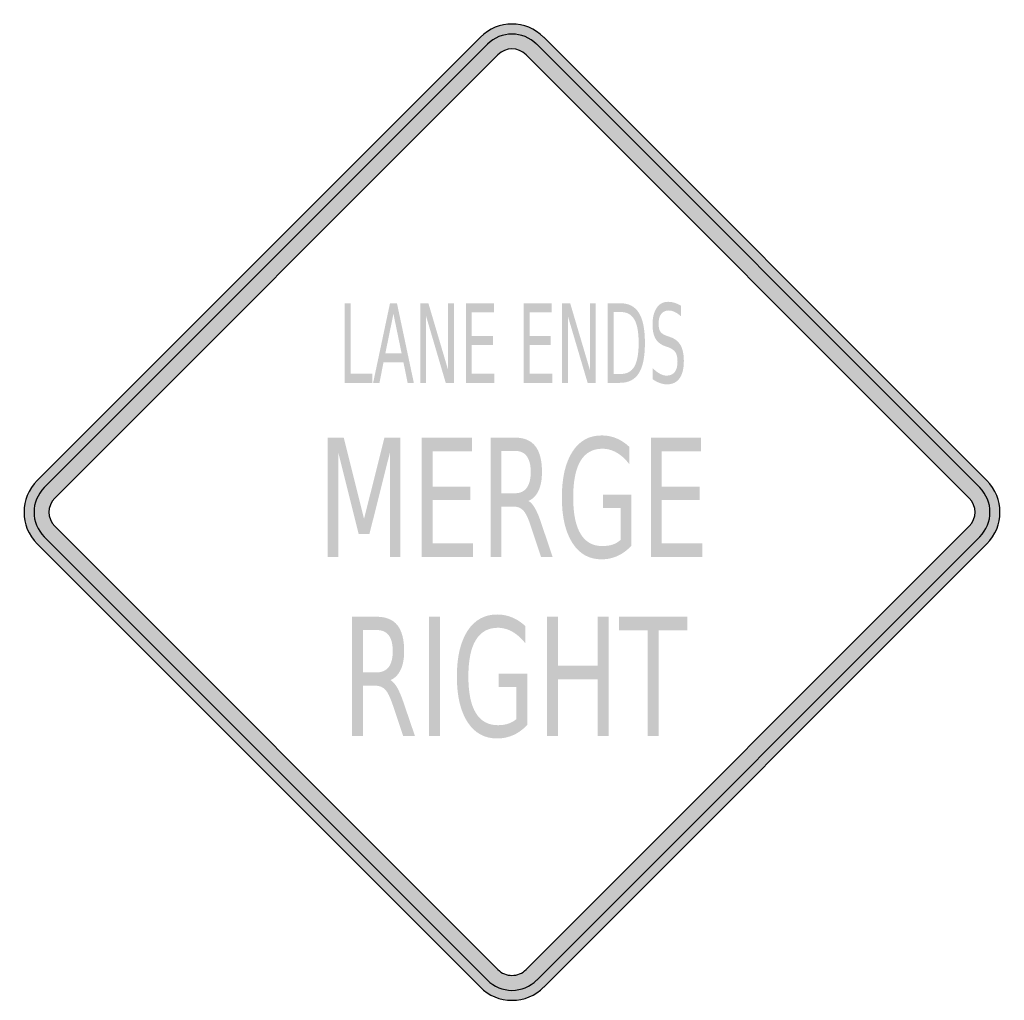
# Model space of a CAD drawing. Header units: inches. Extents: x -0.5 to 0.5, y -0.5 to 0.5.
import ezdxf

# ---------------------------------------------------------------- set-up
doc = ezdxf.new("R2010")
doc.units = ezdxf.units.IN
doc.header["$MEASUREMENT"] = 0

msp = doc.modelspace()

# ---------------------------------------------------------------- hatches: boundary and pattern name
h = msp.add_hatch(color=7)
h.paths.add_polyline_path([(-0.0325, -0.4865), (-0.4865, -0.0325), (-0.4907, -0.0277), (-0.494, -0.0227), (-0.4967, -0.0173), (-0.4985, -0.0117), (-0.4997, -0.0058), (-0.5, 0), (-0.4997, 0.0058), (-0.4985, 0.0117), (-0.4967, 0.0173), (-0.494, 0.0227), (-0.4907, 0.0277), (-0.4865, 0.0325), (-0.0325, 0.4865), (-0.0277, 0.4907), (-0.0227, 0.494), (-0.0173, 0.4967), (-0.0117, 0.4985), (-0.0058, 0.4997), (0, 0.5), (0.0058, 0.4997), (0.0117, 0.4985), (0.0173, 0.4967), (0.0227, 0.494), (0.0277, 0.4907), (0.0325, 0.4865), (0.4865, 0.0325), (0.4907, 0.0277), (0.494, 0.0227), (0.4967, 0.0173), (0.4985, 0.0117), (0.4997, 0.0058), (0.5, 0), (0.4997, -0.0058), (0.4985, -0.0117), (0.4967, -0.0173), (0.494, -0.0227), (0.4907, -0.0277), (0.4865, -0.0325), (0.0325, -0.4865), (0.0278, -0.4905), (0.0228, -0.4938), (0.0175, -0.4965), (0.0118, -0.4985), (0.006, -0.4997), (0, -0.5), (-0.006, -0.4997), (-0.0118, -0.4985), (-0.0175, -0.4965), (-0.0228, -0.4938), (-0.0278, -0.4905), (-0.0325, -0.4865)])
h.paths.add_polyline_path([(-0.4685, -0.0143), (-0.4703, -0.0123), (-0.4718, -0.01), (-0.473, -0.0077), (-0.4738, -0.0052), (-0.4745, 0), (-0.4738, 0.0052), (-0.473, 0.0077), (-0.4718, 0.01), (-0.4703, 0.0123), (-0.4685, 0.0143), (-0.0143, 0.4685), (-0.0123, 0.4703), (-0.01, 0.4718), (-0.0077, 0.473), (-0.0052, 0.4738), (0, 0.4745), (0.0052, 0.4738), (0.0077, 0.473), (0.01, 0.4718), (0.0123, 0.4703), (0.0143, 0.4685), (0.4685, 0.0143), (0.4703, 0.0123), (0.4718, 0.01), (0.473, 0.0077), (0.4738, 0.0052), (0.4745, 0), (0.4738, -0.0052), (0.473, -0.0077), (0.4718, -0.01), (0.4703, -0.0123), (0.4685, -0.0143), (0.0143, -0.4685), (0.0123, -0.4703), (0.0102, -0.4718), (0.0078, -0.473), (0.0053, -0.4738), (0.0027, -0.4743), (0, -0.4745), (-0.0027, -0.4743), (-0.0053, -0.4738), (-0.0078, -0.473), (-0.0102, -0.4718), (-0.0123, -0.4703), (-0.0143, -0.4685), (-0.4685, -0.0143)], flags=0)
for points in [[(-0.1714, 0.2141), (-0.1653, 0.2141), (-0.1653, 0.1418), (-0.1431, 0.1418), (-0.1431, 0.1325), (-0.1714, 0.1325), (-0.1714, 0.2141)], [(-0.094, 0.2141), (-0.0857, 0.2141), (-0.0655, 0.1458), (-0.0655, 0.2141), (-0.0596, 0.2141), (-0.0596, 0.1325), (-0.0679, 0.1325), (-0.088, 0.2007), (-0.088, 0.1325), (-0.094, 0.1325), (-0.094, 0.2141)], [(-0.0473, 0.2141), (-0.0186, 0.2141), (-0.0186, 0.2048), (-0.0412, 0.2048), (-0.0412, 0.1806), (-0.0195, 0.1806), (-0.0195, 0.1713), (-0.0412, 0.1713), (-0.0412, 0.1418), (-0.018, 0.1418), (-0.018, 0.1325), (-0.0473, 0.1325), (-0.0473, 0.2141)], [(0.0119, 0.2141), (0.0407, 0.2141), (0.0407, 0.2048), (0.0181, 0.2048), (0.0181, 0.1806), (0.0397, 0.1806), (0.0397, 0.1713), (0.0181, 0.1713), (0.0181, 0.1418), (0.0412, 0.1418), (0.0412, 0.1325), (0.0119, 0.1325), (0.0119, 0.2141)], [(0.0513, 0.2141), (0.0596, 0.2141), (0.0798, 0.1458), (0.0798, 0.2141), (0.0858, 0.2141), (0.0858, 0.1325), (0.0775, 0.1325), (0.0573, 0.2007), (0.0573, 0.1325), (0.0513, 0.1325), (0.0513, 0.2141)], [(-0.1888, 0.0764), (-0.1724, 0.0764), (-0.1516, -0.0068), (-0.1307, 0.0764), (-0.1143, 0.0764), (-0.1143, -0.0459), (-0.125, -0.0459), (-0.125, 0.0615), (-0.1461, -0.0224), (-0.1571, -0.0224), (-0.1781, 0.0615), (-0.1781, -0.0459), (-0.1888, -0.0459), (-0.1888, 0.0764)], [(-0.0924, 0.0764), (-0.0409, 0.0764), (-0.0409, 0.0625), (-0.0814, 0.0625), (-0.0814, 0.0263), (-0.0426, 0.0263), (-0.0426, 0.0124), (-0.0814, 0.0124), (-0.0814, -0.032), (-0.0399, -0.032), (-0.0399, -0.0459), (-0.0924, -0.0459), (-0.0924, 0.0764)], [(0.1424, 0.0764), (0.1938, 0.0764), (0.1938, 0.0625), (0.1534, 0.0625), (0.1534, 0.0263), (0.1922, 0.0263), (0.1922, 0.0124), (0.1534, 0.0124), (0.1534, -0.032), (0.1949, -0.032), (0.1949, -0.0459), (0.1424, -0.0459), (0.1424, 0.0764)], [(-0.0851, -0.1071), (-0.0739, -0.1071), (-0.0739, -0.2294), (-0.0851, -0.2294), (-0.0851, -0.1071)], [(0.036, -0.1071), (0.0472, -0.1071), (0.0472, -0.1572), (0.0878, -0.1572), (0.0878, -0.1071), (0.0989, -0.1071), (0.0989, -0.2294), (0.0878, -0.2294), (0.0878, -0.1711), (0.0472, -0.1711), (0.0472, -0.2294), (0.036, -0.2294), (0.036, -0.1071)], [(0.1098, -0.1071), (0.1796, -0.1071), (0.1796, -0.121), (0.1503, -0.121), (0.1503, -0.2294), (0.1391, -0.2294), (0.1391, -0.121), (0.1098, -0.121), (0.1098, -0.1071)]]:
    msp.add_hatch(color=7).paths.add_polyline_path(points)
h = msp.add_hatch(color=7)
h.paths.add_polyline_path([(-0.125, 0.2141), (-0.1179, 0.2141), (-0.1006, 0.1325), (-0.107, 0.1325), (-0.1112, 0.1534), (-0.1317, 0.1534), (-0.1358, 0.1325), (-0.1423, 0.1325), (-0.125, 0.2141)])
h.paths.add_polyline_path([(-0.1215, 0.2032), (-0.1298, 0.1626), (-0.1131, 0.1626), (-0.1215, 0.2032)], flags=0)
h = msp.add_hatch(color=7)
edge = h.paths.add_edge_path()
edge.add_line((0.098, 0.2141), (0.1106, 0.2141))
edge.add_spline(control_points=[(0.1106, 0.2141), (0.1194, 0.2141), (0.1259, 0.2108), (0.13, 0.2042), (0.1342, 0.1976), (0.1362, 0.1874), (0.1362, 0.1734), (0.1362, 0.1593), (0.1342, 0.149), (0.13, 0.1424), (0.1259, 0.1358), (0.1194, 0.1325), (0.1106, 0.1325)], knot_values=[0, 0, 0, 0, 1, 1, 1, 2, 2, 2, 3, 3, 3, 4, 4, 4, 4], degree=3, periodic=0)
edge.add_line((0.1106, 0.1325), (0.098, 0.1325))
edge.add_line((0.098, 0.1325), (0.098, 0.2141))
edge = h.paths.add_edge_path(flags=0)
edge.add_line((0.1042, 0.205), (0.1042, 0.1416))
edge.add_line((0.1042, 0.1416), (0.1116, 0.1416))
edge.add_spline(control_points=[(0.1116, 0.1416), (0.1178, 0.1416), (0.1224, 0.1441), (0.1254, 0.1492), (0.1283, 0.1543), (0.1298, 0.1624), (0.1298, 0.1734), (0.1298, 0.1843), (0.1283, 0.1923), (0.1254, 0.1974), (0.1224, 0.2025), (0.1178, 0.205), (0.1116, 0.205)], knot_values=[0, 0, 0, 0, 1, 1, 1, 2, 2, 2, 3, 3, 3, 4, 4, 4, 4], degree=3, periodic=0)
edge.add_line((0.1116, 0.205), (0.1042, 0.205))
h = msp.add_hatch(color=7)
edge = h.paths.add_edge_path()
edge.add_line((0.1733, 0.2114), (0.1733, 0.2006))
edge.add_spline(control_points=[(0.1733, 0.2006), (0.171, 0.2026), (0.1688, 0.2041), (0.1667, 0.2051), (0.1646, 0.2061), (0.1626, 0.2066), (0.1607, 0.2066), (0.1573, 0.2066), (0.1548, 0.2054), (0.1529, 0.2031), (0.1511, 0.2008), (0.1502, 0.1974), (0.1502, 0.1931), (0.1502, 0.1895), (0.1508, 0.1868), (0.152, 0.185), (0.1532, 0.1831), (0.1555, 0.1817), (0.1589, 0.1805)], knot_values=[0, 0, 0, 0, 1, 1, 1, 2, 2, 2, 3, 3, 3, 4, 4, 4, 5, 5, 5, 6, 6, 6, 6], degree=3, periodic=0)
edge.add_line((0.1589, 0.1805), (0.1626, 0.1792))
edge.add_spline(control_points=[(0.1626, 0.1792), (0.1672, 0.1776), (0.1706, 0.1748), (0.1728, 0.1709), (0.175, 0.1669), (0.1761, 0.1616), (0.1761, 0.155), (0.1761, 0.1471), (0.1746, 0.1411), (0.1716, 0.137), (0.1687, 0.133), (0.1644, 0.1309), (0.1586, 0.1309), (0.1565, 0.1309), (0.1542, 0.1314), (0.1518, 0.1322), (0.1493, 0.1331), (0.1468, 0.1344), (0.1442, 0.1361)], knot_values=[0, 0, 0, 0, 1, 1, 1, 2, 2, 2, 3, 3, 3, 4, 4, 4, 5, 5, 5, 6, 6, 6, 6], degree=3, periodic=0)
edge.add_line((0.1442, 0.1361), (0.1442, 0.1475))
edge.add_spline(control_points=[(0.1442, 0.1475), (0.1467, 0.145), (0.1492, 0.1431), (0.1516, 0.1418), (0.154, 0.1405), (0.1563, 0.1399), (0.1586, 0.1399), (0.1621, 0.1399), (0.1649, 0.1411), (0.1668, 0.1436), (0.1687, 0.1461), (0.1696, 0.1496), (0.1696, 0.1542), (0.1696, 0.1582), (0.169, 0.1613), (0.1676, 0.1636), (0.1662, 0.1658), (0.1639, 0.1675), (0.1608, 0.1687)], knot_values=[0, 0, 0, 0, 1, 1, 1, 2, 2, 2, 3, 3, 3, 4, 4, 4, 5, 5, 5, 6, 6, 6, 6], degree=3, periodic=0)
edge.add_line((0.1608, 0.1687), (0.1571, 0.17))
edge.add_spline(control_points=[(0.1571, 0.17), (0.1525, 0.1716), (0.1492, 0.1742), (0.1471, 0.1777), (0.1451, 0.1812), (0.144, 0.186), (0.144, 0.1923), (0.144, 0.1995), (0.1455, 0.2052), (0.1483, 0.2093), (0.1511, 0.2135), (0.155, 0.2155), (0.16, 0.2155), (0.1621, 0.2155), (0.1643, 0.2152), (0.1665, 0.2145), (0.1687, 0.2138), (0.171, 0.2128), (0.1733, 0.2114)], knot_values=[0, 0, 0, 0, 1, 1, 1, 2, 2, 2, 3, 3, 3, 4, 4, 4, 5, 5, 5, 6, 6, 6, 6], degree=3, periodic=0)
h = msp.add_hatch(color=7)
edge = h.paths.add_edge_path()
edge.add_spline(control_points=[(0.0168, 0.0115), (0.0192, 0.0103), (0.0215, 0.0077), (0.0237, 0.0038), (0.0259, -0.0002), (0.0282, -0.0056), (0.0304, -0.0125)], knot_values=[0, 0, 0, 0, 1, 1, 1, 2, 2, 2, 2], degree=3, periodic=0)
edge.add_line((0.0304, -0.0125), (0.0416, -0.0459))
edge.add_line((0.0416, -0.0459), (0.0298, -0.0459))
edge.add_line((0.0298, -0.0459), (0.0193, -0.0145))
edge.add_spline(control_points=[(0.0193, -0.0145), (0.0167, -0.0063), (0.0141, -0.0009), (0.0115, 0.0018), (0.009, 0.0045), (0.0056, 0.0058), (0.0012, 0.0058)], knot_values=[0, 0, 0, 0, 1, 1, 1, 2, 2, 2, 2], degree=3, periodic=0)
edge.add_line((0.0012, 0.0058), (-0.0108, 0.0058))
edge.add_line((-0.0108, 0.0058), (-0.0108, -0.0459))
edge.add_line((-0.0108, -0.0459), (-0.0218, -0.0459))
edge.add_line((-0.0218, -0.0459), (-0.0218, 0.0764))
edge.add_line((-0.0218, 0.0764), (0.003, 0.0764))
edge.add_spline(control_points=[(0.003, 0.0764), (0.0124, 0.0764), (0.0193, 0.0735), (0.0239, 0.0677), (0.0285, 0.0618), (0.0307, 0.053), (0.0307, 0.0412), (0.0307, 0.0335), (0.0296, 0.0271), (0.0272, 0.022), (0.0248, 0.017), (0.0214, 0.0134), (0.0168, 0.0115)], knot_values=[0, 0, 0, 0, 1, 1, 1, 2, 2, 2, 3, 3, 3, 4, 4, 4, 4], degree=3, periodic=0)
edge = h.paths.add_edge_path(flags=0)
edge.add_line((-0.0108, 0.0628), (-0.0108, 0.0194))
edge.add_line((-0.0108, 0.0194), (0.003, 0.0194))
edge.add_spline(control_points=[(0.003, 0.0194), (0.0084, 0.0194), (0.0124, 0.0213), (0.0151, 0.0249), (0.0178, 0.0286), (0.0192, 0.034), (0.0192, 0.0412), (0.0192, 0.0484), (0.0178, 0.0538), (0.0151, 0.0574), (0.0124, 0.061), (0.0084, 0.0628), (0.003, 0.0628)], knot_values=[0, 0, 0, 0, 1, 1, 1, 2, 2, 2, 3, 3, 3, 4, 4, 4, 4], degree=3, periodic=0)
edge.add_line((0.003, 0.0628), (-0.0108, 0.0628))
h = msp.add_hatch(color=7)
edge = h.paths.add_edge_path()
edge.add_line((0.1113, -0.0284), (0.1113, 0.0044))
edge.add_line((0.1113, 0.0044), (0.0933, 0.0044))
edge.add_line((0.0933, 0.0044), (0.0933, 0.018))
edge.add_line((0.0933, 0.018), (0.1222, 0.018))
edge.add_line((0.1222, 0.018), (0.1222, -0.0345))
edge.add_spline(control_points=[(0.1222, -0.0345), (0.118, -0.039), (0.1133, -0.0425), (0.1082, -0.0448), (0.103, -0.0471), (0.0976, -0.0483), (0.0917, -0.0483), (0.079, -0.0483), (0.069, -0.0427), (0.0619, -0.0315), (0.0547, -0.0203), (0.0511, -0.0048), (0.0511, 0.0151), (0.0511, 0.0351), (0.0547, 0.0507), (0.0619, 0.0619), (0.069, 0.0731), (0.079, 0.0786), (0.0917, 0.0786), (0.097, 0.0786), (0.1021, 0.0777), (0.1069, 0.0757), (0.1116, 0.0737), (0.1161, 0.0708), (0.1201, 0.067)], knot_values=[0, 0, 0, 0, 1, 1, 1, 2, 2, 2, 3, 3, 3, 4, 4, 4, 5, 5, 5, 6, 6, 6, 7, 7, 7, 8, 8, 8, 8], degree=3, periodic=0)
edge.add_line((0.1201, 0.067), (0.1201, 0.0494))
edge.add_spline(control_points=[(0.1201, 0.0494), (0.116, 0.0546), (0.1117, 0.0585), (0.1071, 0.0611), (0.1025, 0.0637), (0.0977, 0.065), (0.0926, 0.065), (0.0827, 0.065), (0.0752, 0.0609), (0.0702, 0.0525), (0.0652, 0.0442), (0.0627, 0.0317), (0.0627, 0.0151), (0.0627, -0.0013), (0.0652, -0.0138), (0.0702, -0.0221), (0.0752, -0.0305), (0.0827, -0.0347), (0.0926, -0.0347), (0.0966, -0.0347), (0.1, -0.0342), (0.1031, -0.0332), (0.1062, -0.0321), (0.1089, -0.0306), (0.1113, -0.0284)], knot_values=[0, 0, 0, 0, 1, 1, 1, 2, 2, 2, 3, 3, 3, 4, 4, 4, 5, 5, 5, 6, 6, 6, 7, 7, 7, 8, 8, 8, 8], degree=3, periodic=0)
h = msp.add_hatch(color=7)
edge = h.paths.add_edge_path()
edge.add_spline(control_points=[(-0.1246, -0.172), (-0.1222, -0.1732), (-0.1199, -0.1758), (-0.1176, -0.1797), (-0.1154, -0.1837), (-0.1131, -0.1891), (-0.1108, -0.196)], knot_values=[0, 0, 0, 0, 1, 1, 1, 2, 2, 2, 2], degree=3, periodic=0)
edge.add_line((-0.1108, -0.196), (-0.0994, -0.2294))
edge.add_line((-0.0994, -0.2294), (-0.1115, -0.2294))
edge.add_line((-0.1115, -0.2294), (-0.122, -0.198))
edge.add_spline(control_points=[(-0.122, -0.198), (-0.1247, -0.1898), (-0.1274, -0.1844), (-0.1299, -0.1817), (-0.1325, -0.179), (-0.136, -0.1777), (-0.1404, -0.1777)], knot_values=[0, 0, 0, 0, 1, 1, 1, 2, 2, 2, 2], degree=3, periodic=0)
edge.add_line((-0.1404, -0.1777), (-0.1526, -0.1777))
edge.add_line((-0.1526, -0.1777), (-0.1526, -0.2294))
edge.add_line((-0.1526, -0.2294), (-0.1638, -0.2294))
edge.add_line((-0.1638, -0.2294), (-0.1638, -0.1071))
edge.add_line((-0.1638, -0.1071), (-0.1386, -0.1071))
edge.add_spline(control_points=[(-0.1386, -0.1071), (-0.1291, -0.1071), (-0.1221, -0.11), (-0.1174, -0.1158), (-0.1128, -0.1217), (-0.1105, -0.1305), (-0.1105, -0.1423), (-0.1105, -0.15), (-0.1117, -0.1564), (-0.1141, -0.1615), (-0.1165, -0.1665), (-0.12, -0.1701), (-0.1246, -0.172)], knot_values=[0, 0, 0, 0, 1, 1, 1, 2, 2, 2, 3, 3, 3, 4, 4, 4, 4], degree=3, periodic=0)
edge = h.paths.add_edge_path(flags=0)
edge.add_line((-0.1526, -0.1207), (-0.1526, -0.1641))
edge.add_line((-0.1526, -0.1641), (-0.1386, -0.1641))
edge.add_spline(control_points=[(-0.1386, -0.1641), (-0.1332, -0.1641), (-0.1291, -0.1622), (-0.1263, -0.1586), (-0.1236, -0.1549), (-0.1222, -0.1494), (-0.1222, -0.1423), (-0.1222, -0.1351), (-0.1236, -0.1297), (-0.1263, -0.1261), (-0.1291, -0.1225), (-0.1332, -0.1207), (-0.1386, -0.1207)], knot_values=[0, 0, 0, 0, 1, 1, 1, 2, 2, 2, 3, 3, 3, 4, 4, 4, 4], degree=3, periodic=0)
edge.add_line((-0.1386, -0.1207), (-0.1526, -0.1207))
h = msp.add_hatch(color=7)
edge = h.paths.add_edge_path()
edge.add_line((0.0045, -0.2119), (0.0045, -0.1791))
edge.add_line((0.0045, -0.1791), (-0.0137, -0.1791))
edge.add_line((-0.0137, -0.1791), (-0.0137, -0.1655))
edge.add_line((-0.0137, -0.1655), (0.0156, -0.1655))
edge.add_line((0.0156, -0.1655), (0.0156, -0.218))
edge.add_spline(control_points=[(0.0156, -0.218), (0.0113, -0.2225), (0.0066, -0.226), (0.0014, -0.2283), (-0.0038, -0.2306), (-0.0094, -0.2318), (-0.0153, -0.2318), (-0.0282, -0.2318), (-0.0383, -0.2262), (-0.0456, -0.215), (-0.0528, -0.2038), (-0.0565, -0.1883), (-0.0565, -0.1683), (-0.0565, -0.1484), (-0.0528, -0.1328), (-0.0456, -0.1216), (-0.0383, -0.1104), (-0.0282, -0.1048), (-0.0153, -0.1048), (-0.0099, -0.1048), (-0.0048, -0.1058), (0, -0.1078), (0.0049, -0.1098), (0.0094, -0.1127), (0.0135, -0.1165)], knot_values=[0, 0, 0, 0, 1, 1, 1, 2, 2, 2, 3, 3, 3, 4, 4, 4, 5, 5, 5, 6, 6, 6, 7, 7, 7, 8, 8, 8, 8], degree=3, periodic=0)
edge.add_line((0.0135, -0.1165), (0.0135, -0.1341))
edge.add_spline(control_points=[(0.0135, -0.1341), (0.0093, -0.1289), (0.0049, -0.125), (0.0003, -0.1224), (-0.0044, -0.1198), (-0.0093, -0.1184), (-0.0144, -0.1184), (-0.0245, -0.1184), (-0.032, -0.1226), (-0.0371, -0.131), (-0.0422, -0.1393), (-0.0447, -0.1518), (-0.0447, -0.1683), (-0.0447, -0.1848), (-0.0422, -0.1973), (-0.0371, -0.2056), (-0.032, -0.214), (-0.0245, -0.2182), (-0.0144, -0.2182), (-0.0104, -0.2182), (-0.0069, -0.2177), (-0.0038, -0.2166), (-0.0007, -0.2156), (0.0021, -0.2141), (0.0045, -0.2119)], knot_values=[0, 0, 0, 0, 1, 1, 1, 2, 2, 2, 3, 3, 3, 4, 4, 4, 5, 5, 5, 6, 6, 6, 7, 7, 7, 8, 8, 8, 8], degree=3, periodic=0)

# ---------------------------------------------------------------- linework, layer by layer
at = {"color": 7}
for p, q in [((-0.4866, 0.0324), (-0.0324, 0.4866)), ((0.0325, 0.4866), (0.4866, 0.0324)), ((-0.4794, 0.0253), (-0.0252, 0.4794)), ((0.0253, 0.4794), (0.4794, 0.0253)), ((-0.4685, 0.0144), (-0.0144, 0.4686)), ((0.0144, 0.4686), (0.4685, 0.0144)), ((-0.4685, -0.0144), (-0.0144, -0.4685)), ((0.4685, -0.0144), (0.0144, -0.4685)), ((-0.4794, -0.0252), (-0.0252, -0.4793)), ((0.4794, -0.0252), (0.0253, -0.4793)), ((-0.4866, -0.0324), (-0.0324, -0.4866)), ((0.4866, -0.0324), (0.0325, -0.4866))]:
    msp.add_line(p, q, dxfattribs=at)
for points in [[(0.0324, 0.4866), (0.0145, 0.5045), (-0.0145, 0.5045), (-0.0324, 0.4866)], [(0.0252, 0.4793), (0.0113, 0.4933), (-0.0113, 0.4933), (-0.0252, 0.4793)], [(0.0144, 0.4685), (0.0064, 0.4765), (-0.0064, 0.4765), (-0.0144, 0.4685)], [(-0.4866, 0.0324), (-0.5045, 0.0145), (-0.5045, -0.0145), (-0.4866, -0.0324)], [(0.4866, -0.0324), (0.5045, -0.0145), (0.5045, 0.0145), (0.4866, 0.0324)], [(-0.4793, 0.0252), (-0.4933, 0.0113), (-0.4933, -0.0113), (-0.4793, -0.0252)], [(0.4793, -0.0252), (0.4933, -0.0113), (0.4933, 0.0113), (0.4793, 0.0252)], [(-0.4685, 0.0144), (-0.4765, 0.0064), (-0.4765, -0.0064), (-0.4685, -0.0144)], [(0.4685, -0.0144), (0.4765, -0.0064), (0.4765, 0.0064), (0.4685, 0.0144)]]:
    msp.add_open_spline(points, degree=3, dxfattribs=at)
for points in [[(-0.0144, -0.4685), (-0.0106, -0.4723), (-0.0054, -0.4745), (0, -0.4745), (0.0054, -0.4745), (0.0106, -0.4723), (0.0144, -0.4685)], [(-0.0252, -0.4793), (-0.0185, -0.486), (-0.0095, -0.4898), (0, -0.4898), (0.0095, -0.4898), (0.0185, -0.486), (0.0252, -0.4793)], [(-0.0324, -0.4866), (-0.0238, -0.4952), (-0.0122, -0.5), (0, -0.5), (0.0122, -0.5), (0.0238, -0.4952), (0.0324, -0.4866)]]:
    msp.add_open_spline(points, degree=3, knots=[0, 0, 0, 0, 1, 1, 1, 2, 2, 2, 2], dxfattribs=at)

doc.saveas('drawing.dxf')
